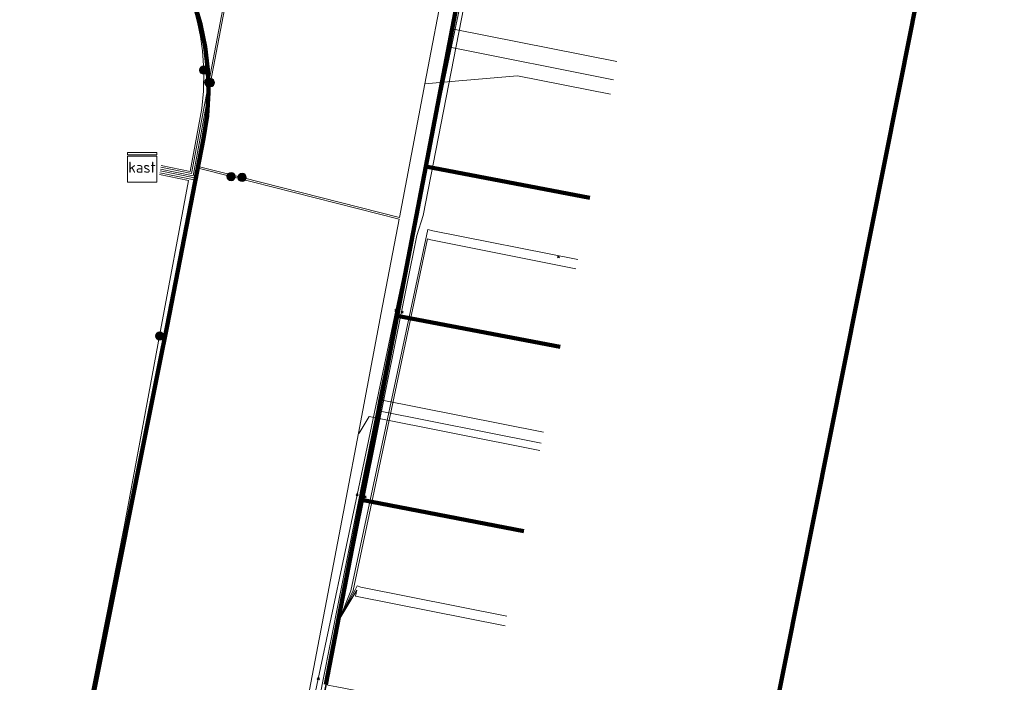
# Model space of a CAD drawing. Extents: x 152558 to 154479, y 462974 to 463683.
# Tile 100 of 256: x 153132 to 153159, y 463491 to 463509. Entities that reach past the tile are written whole.
import ezdxf
from ezdxf.enums import TextEntityAlignment as Align
from ezdxf.lldxf.tags import DXFTag

# ---------------------------------------------------------------- set-up
doc = ezdxf.new("R2010")
doc.units = 0
doc.header["$LTSCALE"] = 0.2
doc.layers.get('0').update_dxf_attribs({"linetype": 'CONTINUOUS'})
for name, color, linetype, lineweight in [('B-RO-KL-DATA_COAXIAAL_17_ZIGGO BV-G', 90, 'KL-DATA-N', 18), ('B-RO-KL-DATA_COAXIAAL_7_ZIGGO BV-G', 90, 'KL-DATA-N', 18), ('B-RO-KL-DATA_HULPSTUK_REGGEFIBER OPERATOR BV-S', 90, 'CONTINUOUS', 25), ('B-RO-KL-DATA_KABELBED_KPN BV-G', 90, 'CONTINUOUS', 100), ('B-RO-KL-DATA_KABELBED_ZIGGO BV-G', 90, 'CONTINUOUS', 100), ('B-RO-KL-DATA_REGGEFIBER OPERATOR BV-G', 90, 'KL-DATA-N', 18), ('B-RO-KL-ET_LS_400 V_STEDIN NETBEHEER BV-G', 190, 'KL-LS-N', 18), ('B-RO-KL-ET_LS_HULPSTUK_STEDIN NETBEHEER BV-S', 190, 'CONTINUOUS', 25), ('B-RO-KL-GAS_LD_KOPER_22_0.1 BAR_STEDIN NETBEHEER BV-G', 50, 'KL-GAS-LD-N', 18), ('B-RO-KL-GAS_LD_PVC_63_0.1 BAR_STEDIN NETBEHEER BV-G', 50, 'KL-GAS-LD-N', 18), ('B-RO-KL-WATER_100_VITENS-G', 170, 'KL-WATER-N', 18), ('B-RO-KL-WATER_HULPSTUK_VITENS-S', 170, 'CONTINUOUS', 25)]:
    doc.layers.add(name, color=color, linetype=linetype, lineweight=lineweight)
doc.styles.add('NLCS-ISO', font='NLCS-ISO.ttf')
tags = doc.linetypes.add('KL-DATA-N', pattern='A,4,-1,[101,NLCS.SHX,S=0.5,R=0,X=0,Y=0],-1,4,-1,["D",Standard,S=1,R=0,X=-0.25,Y=-0.5],-1.5', length=12.5).pattern_tags.tags
tags[18] = DXFTag(74, 10)
tags = doc.linetypes.add('KL-GAS-LD-N', pattern='A,4,-1,[69,NLCS.SHX,S=0.5,R=0,X=0,Y=0],-1,4,-1,["L",Standard,S=1,R=0,X=0.25,Y=-0.5],-2', length=13).pattern_tags.tags
tags[18] = DXFTag(74, 10)
tags = doc.linetypes.add('KL-LS-N', pattern='A,4,-1,[103,NLCS.SHX,S=0.75,R=0,X=0,Y=0],-1,4,-1,["L",Standard,S=1,R=0,X=0,Y=-0.5],-2', length=13).pattern_tags.tags
tags[18] = DXFTag(74, 10)
doc.linetypes.add('KL-WATER-N', pattern='A,7,-0.5,[168,NLCS.SHX,S=0.75,R=0,X=0.75,Y=0],-2', length=9.5)

# ---------------------------------------------------------------- blocks, each defined once
blk = doc.blocks.new('SKL-WTB_HULP_MOF-SO')
at = {"linetype": 'ByBlock', "lineweight": 18}
h = blk.add_hatch(color=0, dxfattribs=at)
h.dxf.hatch_style = 1
h.paths.add_polyline_path([(-0.5625, 0, 1), (0.5625, 0, 1)])
at = {"color": 0, "linetype": 'ByBlock', "lineweight": 18}
blk.add_circle((0, 0), 0.5625, dxfattribs=at)
at = {"color": 0, "linetype": 'ByBlock', "lineweight": 18, "style": 'NLCS-ISO', "flags": 1}
for tag, p in [('TYPE', (1.5, 0)), ('LABEL', (1.5, -1.5)), ('OMSCHRIJVING', (1.5, -3))]:
    blk.add_attdef(tag, p, '', height=1, dxfattribs=at)
blk = doc.blocks.new('SKL-WTB_HULP_KAST-SO')
at = {"color": 0, "linetype": 'ByBlock', "lineweight": 18}
for points in [[(-2, 2), (2, 2), (2, 1.68), (-2, 1.68)], [(-2, 1.52), (2, 1.52), (2, -2), (-2, -2)]]:
    blk.add_lwpolyline(points, close=True, dxfattribs=at)
at = {"color": 0, "linetype": 'ByBlock', "lineweight": 18, "style": 'NLCS-ISO'}
blk.add_text('kast', height=1.5, dxfattribs=at).set_placement((0, 0), align=Align.MIDDLE_CENTER)
at = {"color": 0, "linetype": 'ByBlock', "lineweight": 18, "style": 'NLCS-ISO', "flags": 1}
for tag, p in [('TYPE', (2.5, 0)), ('LABEL', (2.5, -1.5)), ('OMSCHRIJVING', (2.5, -3))]:
    blk.add_attdef(tag, p, '', height=1, dxfattribs=at)
blk = doc.blocks.new('SKL-WTB_HULP_OVERIG-SO')
at = {"color": 0, "linetype": 'ByBlock', "lineweight": 18}
for points in [[(-0.14, 0.14), (0.14, -0.14)], [(0.14, 0.14), (-0.14, -0.14)]]:
    blk.add_lwpolyline(points, dxfattribs=at)
at = {"color": 0, "linetype": 'ByBlock', "lineweight": 18, "style": 'NLCS-ISO', "flags": 1}
for tag, p in [('TYPE', (1.5, 0)), ('LABEL', (1.5, -1.5)), ('OMSCHRIJVING', (1.5, -3))]:
    blk.add_attdef(tag, p, '', height=1, dxfattribs=at)

msp = doc.modelspace()

# ---------------------------------------------------------------- linework, layer by layer
at = {"layer": 'B-RO-KL-DATA_COAXIAAL_17_ZIGGO BV-G', "flags": 128}
for points in [[(153081.132, 463335.554), (153081.388, 463336.952), (153082.06, 463340.62), (153082.336, 463341.627), (153082.784, 463342.572), (153083.39, 463343.425), (153084.134, 463344.159), (153084.995, 463344.753), (153085.727, 463345.088), (153085.946, 463345.189), (153086.958, 463345.453), (153088.001, 463345.537), (153089.042, 463345.439), (153095.998, 463344.165), (153096.392, 463344.093), (153098.579, 463343.693), (153100.917, 463354.744), (153105.222, 463353.842), (153113.854, 463352.033), (153116.593, 463352.412), (153115.393, 463354.614), (153114.576, 463356.114), (153114.733, 463356.899), (153117.714, 463371.812), (153121.107, 463388.778), (153121.109, 463388.786), (153122.3, 463394.74), (153123.3, 463399.74), (153124.094, 463403.712), (153124.26, 463404.547), (153127.245, 463419.547), (153129.345, 463430.124), (153129.464, 463430.724), (153130.905, 463433.533), (153131.461, 463436.699), (153131.723, 463438.189), (153131.788, 463438.936), (153130.716, 463440.956), (153130.69, 463442.07), (153130.81, 463442.686), (153130.831, 463442.892), (153132.204, 463449.962), (153137.317, 463476.297), (153137.656, 463478.045), (153138.288, 463481.303), (153139.26, 463486.308), (153140.232, 463491.314), (153141.203, 463496.319), (153141.918, 463500), (153142.168, 463501.306), (153142.941, 463505.35), (153143.899, 463510.358), (153144.55, 463513.765), (153144.587, 463513.959), (153144.767, 463514.903), (153145.429, 463517.256), (153145.862, 463519.514), (153145.717, 463519.871), (153145.665, 463520), (153145.873, 463521.08), (153145.984, 463521.267), (153146.024, 463521.334), (153146.331, 463521.849), (153146.848, 463524.481), (153147.431, 463527.447), (153147.609, 463528.355), (153147.879, 463529.729), (153148.414, 463532.451), (153149.208, 463536.49), (153150.192, 463541.493), (153151.264, 463546.945), (153151.391, 463547.546), (153152.097, 463550.887), (153153.274, 463556.369), (153153.194, 463558.178), (153153.208, 463558.251), (153153.722, 463560.858), (153155.509, 463569.924), (153155.745, 463571.122), (153156.708, 463575.949), (153157.296, 463578.988), (153157.308, 463578.986), (153158.866, 463586.877), (153158.909, 463587.097), (153159.167, 463588.403), (153159.199, 463588.566), (153159.218, 463588.664), (153160.016, 463588.509)], [(153089.958, 463458.019), (153096.289, 463469.247), (153096.659, 463469.017), (153100.889, 463466.387), (153104.67, 463464.036), (153109.622, 463460.958), (153113.403, 463458.607), (153118.336, 463455.54), (153119.389, 463455.086), (153120.507, 463454.829), (153121.653, 463454.78), (153122.789, 463454.938), (153123.877, 463455.298), (153124.883, 463455.85), (153124.888, 463455.852), (153125.619, 463456.451), (153126.24, 463457.163), (153126.731, 463457.97), (153127.08, 463458.849), (153127.276, 463459.773), (153128.393, 463464.52), (153130.678, 463477.518), (153130.993, 463479.312), (153131.007, 463479.39), (153137.656, 463478.045), (153138.288, 463481.303), (153139.26, 463486.308), (153140.232, 463491.314), (153141.203, 463496.319), (153141.918, 463500), (153142.168, 463501.306), (153142.941, 463505.35), (153143.899, 463510.358), (153144.55, 463513.765), (153144.587, 463513.959), (153144.767, 463514.903), (153145.429, 463517.256), (153145.862, 463519.514), (153145.717, 463519.871), (153145.665, 463520), (153145.873, 463521.08), (153145.984, 463521.267), (153146.024, 463521.334), (153146.331, 463521.849), (153146.848, 463524.481), (153147.431, 463527.447), (153147.609, 463528.355), (153147.879, 463529.729), (153148.414, 463532.451), (153149.208, 463536.49), (153150.192, 463541.493), (153151.264, 463546.945), (153151.391, 463547.546), (153152.097, 463550.887), (153153.274, 463556.369), (153153.194, 463558.178), (153153.208, 463558.251), (153153.722, 463560.858), (153155.509, 463569.924), (153155.745, 463571.122), (153156.708, 463575.949), (153157.296, 463578.988), (153157.308, 463578.986), (153158.866, 463586.877), (153158.909, 463587.097), (153159.167, 463588.403), (153159.199, 463588.566), (153159.218, 463588.664), (153160.016, 463588.509)], [(153344.021, 463292.992), (153344.301, 463292.987), (153344.664, 463296.727), (153344.7, 463297.093), (153344.88, 463298.937), (153336.104, 463300.712), (153329.496, 463302.049), (153330.082, 463305.275), (153331.171, 463311.208), (153331.499, 463313.508), (153331.512, 463313.596), (153324.45, 463314.888), (153318.787, 463315.924), (153317.978, 463316.072), (153312.844, 463317.012), (153310.084, 463317.517), (153309.417, 463318.47), (153306.066, 463319.032), (153302.12, 463319.694), (153293.75, 463321.098), (153292.501, 463321.308), (153290.468, 463321.649), (153286.284, 463322.421), (153280.654, 463323.437), (153279.425, 463325.498), (153265.615, 463328.031), (153257.053, 463329.601), (153256.159, 463329.765), (153250.71, 463330.764), (153250.386, 463330.823), (153248.592, 463331.147), (153246.969, 463331.44), (153237.865, 463333.084), (153236.826, 463333.272), (153236.194, 463333.386), (153234.981, 463333.605), (153228.546, 463334.767), (153225.124, 463335.437), (153223.479, 463335.739), (153215.715, 463337.162), (153215.163, 463337.263), (153213.716, 463337.529), (153213.223, 463337.619), (153212.31, 463337.786), (153206.192, 463338.908), (153205.455, 463339.043), (153202.492, 463339.587), (153200.999, 463339.85), (153200.032, 463339.963), (153199.96, 463339.971), (153198.117, 463338.166), (153190.342, 463339.585), (153188.184, 463339.979), (153183.555, 463340.824), (153178.027, 463341.832), (153176.773, 463342.061), (153173.071, 463342.736), (153172.614, 463342.516), (153171.643, 463342.666), (153171.3, 463343.356), (153171.358, 463344.656), (153170.68, 463344.924), (153170.538, 463344.95), (153166.37, 463345.695), (153165.755, 463345.827), (153165.093, 463345.528), (153164.959, 463345.468), (153164.709, 463345.301), (153163.99, 463344.823), (153163.292, 463344.414), (153162.659, 463344.106), (153161.979, 463344.116), (153160.107, 463344.486), (153158.343, 463344.835), (153156.497, 463345.165), (153152.344, 463345.908), (153151.053, 463346.141), (153145.053, 463347.222), (153131.313, 463349.697), (153127.22, 463350.434), (153126.254, 463350.614), (153124.854, 463350.875), (153120.092, 463351.761), (153117.49, 463352.245), (153116.593, 463352.412), (153115.393, 463354.614), (153114.576, 463356.114), (153114.733, 463356.899), (153117.714, 463371.812), (153121.107, 463388.778), (153121.109, 463388.786), (153122.3, 463394.74), (153123.3, 463399.74), (153124.094, 463403.712), (153124.26, 463404.547), (153127.245, 463419.547), (153129.345, 463430.124), (153129.464, 463430.724), (153130.905, 463433.533), (153131.461, 463436.699), (153131.723, 463438.189), (153131.788, 463438.936), (153130.716, 463440.956), (153130.69, 463442.07), (153130.81, 463442.686), (153130.831, 463442.892), (153132.204, 463449.962), (153137.317, 463476.297), (153137.656, 463478.045), (153138.288, 463481.303), (153139.26, 463486.308), (153140.232, 463491.314), (153141.203, 463496.319), (153141.918, 463500), (153142.168, 463501.306), (153142.941, 463505.35), (153143.899, 463510.358), (153144.55, 463513.765), (153144.587, 463513.959), (153144.767, 463514.903), (153145.429, 463517.256), (153145.862, 463519.514), (153145.717, 463519.871), (153145.665, 463520), (153145.873, 463521.08), (153145.984, 463521.267), (153146.024, 463521.334), (153146.331, 463521.849), (153146.848, 463524.481), (153147.431, 463527.447), (153147.609, 463528.355), (153147.879, 463529.729), (153148.414, 463532.451), (153149.208, 463536.49), (153150.192, 463541.493), (153151.264, 463546.945), (153151.391, 463547.546), (153152.097, 463550.887), (153153.274, 463556.369), (153153.194, 463558.178), (153153.208, 463558.251), (153153.722, 463560.858), (153155.509, 463569.924), (153155.745, 463571.122), (153156.708, 463575.949), (153157.296, 463578.988), (153157.308, 463578.986), (153158.866, 463586.877), (153158.909, 463587.097), (153159.167, 463588.403), (153159.199, 463588.566), (153159.218, 463588.664), (153160.016, 463588.509)], [(153130.551, 463479.39), (153130.993, 463479.312), (153131.007, 463479.39), (153137.656, 463478.045), (153138.288, 463481.303), (153139.26, 463486.308), (153140.232, 463491.314), (153141.203, 463496.319), (153141.918, 463500), (153142.168, 463501.306), (153142.941, 463505.35), (153143.899, 463510.358), (153144.55, 463513.765)]]:
    msp.add_lwpolyline(points, dxfattribs=at)
at = {"layer": 'B-RO-KL-DATA_COAXIAAL_7_ZIGGO BV-G', "flags": 128}
for points in [[(153144.55, 463513.765), (153143.899, 463510.358), (153142.941, 463505.35), (153142.168, 463501.306), (153141.918, 463500), (153141.203, 463496.319), (153140.232, 463491.314), (153139.26, 463486.308), (153138.288, 463481.303), (153137.656, 463478.045), (153137.317, 463476.297), (153137.364, 463476.288), (153137.521, 463476.257), (153141.625, 463475.461)], [(153144.55, 463513.765), (153143.899, 463510.358), (153142.941, 463505.35), (153142.168, 463501.306), (153141.918, 463500), (153141.203, 463496.319), (153140.232, 463491.314), (153139.26, 463486.308), (153138.288, 463481.303), (153138.355, 463481.29), (153138.524, 463481.257), (153142.618, 463480.462)], [(153144.55, 463513.765), (153143.899, 463510.358), (153142.941, 463505.35), (153142.168, 463501.306), (153141.918, 463500), (153141.203, 463496.319), (153140.232, 463491.314), (153139.26, 463486.308), (153139.346, 463486.291), (153139.526, 463486.256), (153143.611, 463485.464)], [(153144.55, 463513.765), (153143.899, 463510.358), (153142.941, 463505.35), (153142.168, 463501.306), (153141.918, 463500), (153141.203, 463496.319), (153140.232, 463491.314), (153140.335, 463491.294), (153140.529, 463491.256), (153144.604, 463490.465)], [(153144.55, 463513.765), (153143.899, 463510.358), (153142.941, 463505.35), (153142.168, 463501.306), (153141.918, 463500), (153141.203, 463496.319), (153141.321, 463496.296), (153141.531, 463496.255), (153145.598, 463495.466)], [(153144.55, 463513.765), (153143.899, 463510.358), (153142.941, 463505.35), (153142.168, 463501.306), (153142.301, 463501.281), (153142.53, 463501.237), (153146.59, 463500.461)], [(153144.55, 463513.765), (153143.899, 463510.358), (153142.941, 463505.35), (153143.094, 463505.321), (153143.339, 463505.274), (153147.391, 463504.499)]]:
    msp.add_lwpolyline(points, dxfattribs=at)
at = {"layer": 'B-RO-KL-DATA_KABELBED_KPN BV-G', "flags": 128}
for points in [[(153134.061, 463513.243), (153134.061, 463513.243), (153134.555, 463512.859), (153135.013, 463512.433), (153135.431, 463511.969), (153135.807, 463511.47), (153136.138, 463510.939), (153136.421, 463510.381), (153136.653, 463509.801), (153136.834, 463509.202), (153136.961, 463508.59), (153137.033, 463507.969), (153137.051, 463507.344), (153137.014, 463506.72), (153136.922, 463506.102), (153135.938, 463501.034), (153135.73, 463500), (153133.884, 463490.782)], [(153156.532, 463511.304), (153156.102, 463509.08), (153154.292, 463500), (153148.664, 463471.748)]]:
    msp.add_lwpolyline(points, dxfattribs=at)
at = {"layer": 'B-RO-KL-DATA_KABELBED_ZIGGO BV-G', "flags": 128}
for points in [[(153143.899, 463510.358), (153142.941, 463505.35)], [(153142.941, 463505.35), (153142.168, 463501.306)], [(153142.941, 463505.35), (153147.391, 463504.499)], [(153142.168, 463501.306), (153141.203, 463496.319)], [(153142.168, 463501.306), (153146.59, 463500.461)], [(153141.203, 463496.319), (153140.232, 463491.314)], [(153141.203, 463496.319), (153145.598, 463495.466)]]:
    msp.add_lwpolyline(points, dxfattribs=at)
at = {"layer": 'B-RO-KL-DATA_REGGEFIBER OPERATOR BV-G', "flags": 128}
for points in [[(153140.317, 463491.639), (153140.61, 463493.108), (153140.76, 463493.839), (153142.701, 463503.475), (153142.869, 463504.016), (153144.392, 463511.808), (153144.569, 463512.995), (153145.054, 463515.477), (153146.902, 463524.777), (153148.566, 463533.368), (153148.768, 463534.418), (153151.136, 463546.345)], [(153140.61, 463493.108), (153140.916, 463493.857), (153142.999, 463503.641), (153143.132, 463503.607), (153147.062, 463502.827)], [(153140.61, 463493.108), (153140.974, 463493.867), (153142.99, 463503.386), (153143.078, 463503.358), (153147.012, 463502.577)], [(153140.61, 463493.108), (153141.018, 463493.864), (153141.08, 463493.991), (153141.184, 463493.957), (153145.143, 463493.17)], [(153145.091, 463492.907), (153141.039, 463493.712), (153141.071, 463493.868), (153140.61, 463493.108)], [(153132.426, 463451.595), (153132.541, 463452.199), (153132.673, 463453.342), (153134.615, 463462.729), (153134.699, 463463.528), (153136.353, 463471.811), (153136.413, 463472.07), (153140.317, 463491.639)]]:
    msp.add_lwpolyline(points, dxfattribs=at)
at = {"layer": 'B-RO-KL-ET_LS_400 V_STEDIN NETBEHEER BV-G', "flags": 128}
for points in [[(153110.594, 463640.196), (153111.967, 463639.67), (153112.308, 463639.539), (153114.324, 463638.766), (153114.885, 463638.552), (153118.208, 463637.278), (153119.236, 463636.884), (153121.127, 463636.159), (153123.102, 463635.402), (153123.236, 463635.351), (153126.155, 463634.232), (153128.597, 463633.296), (153129.325, 463633.017), (153130.036, 463632.744), (153131.8, 463632.068), (153131.83, 463632.057), (153134.496, 463631.035), (153136.211, 463630.377), (153138.399, 463629.538), (153139.865, 463628.988), (153140.273, 463628.841), (153140.905, 463628.613), (153141.967, 463628.23), (153145.496, 463626.958), (153145.748, 463626.867), (153147.03, 463626.405), (153147.791, 463626.131), (153150.559, 463625.133), (153150.707, 463625.08), (153153.519, 463624.066), (153153.973, 463623.855), (153154.413, 463623.615), (153154.836, 463623.347), (153155.242, 463623.053), (153155.628, 463622.734), (153155.99, 463622.394), (153156.33, 463622.032), (153156.647, 463621.649), (153156.939, 463621.247), (153157.205, 463620.828), (153157.459, 463620.364), (153157.681, 463619.884), (153157.871, 463619.39), (153158.027, 463618.885), (153158.149, 463618.37), (153158.218, 463617.979), (153158.267, 463617.585), (153158.296, 463617.189), (153158.295, 463616.396), (153157.918, 463614.354), (153156.266, 463605.4), (153154.786, 463597.379), (153154.604, 463596.391), (153154.347, 463595.017), (153154.039, 463593.435), (153153.065, 463588.43), (153152.969, 463587.934), (153152.968, 463587.931), (153152.553, 463585.799), (153151.866, 463582.274), (153150.928, 463577.457), (153150.646, 463576.007), (153150.141, 463573.415), (153149.577, 463570.517), (153148.98, 463567.447), (153148.193, 463563.405), (153147.356, 463559.157), (153145.638, 463550.728), (153140.142, 463523.769), (153137.06, 463507.628)], [(153137.966, 463505.05), (153142.232, 463503.966), (153142.918, 463507.59), (153143.471, 463510.465), (153145.574, 463521.267), (153145.607, 463521.439), (153147.168, 463529.428), (153147.791, 463532.609), (153148.976, 463538.657), (153149.563, 463541.653), (153150.149, 463544.643), (153152.681, 463559.797), (153153.548, 463564.009), (153158.002, 463585.63), (153158.85, 463589.904), (153159.614, 463593.752), (153161.496, 463603.236), (153163.711, 463614.403), (153163.85, 463614.758), (153164.012, 463615.1), (153164.199, 463615.431), (153164.409, 463615.747), (153164.641, 463616.047), (153165.061, 463616.498), (153165.532, 463616.898), (153166.045, 463617.24), (153166.594, 463617.521), (153167.173, 463617.736), (153167.73, 463617.875), (153168.3, 463617.954), (153168.875, 463617.97), (153169.448, 463617.924), (153170.013, 463617.817), (153174.729, 463616.576), (153180.515, 463615.054), (153181.592, 463614.77), (153183.343, 463614.309), (153184.886, 463613.903), (153185.738, 463613.679), (153192.284, 463611.956), (153194.369, 463611.407), (153196.4, 463610.872), (153197.49, 463610.585), (153204.058, 463608.857), (153204.716, 463608.684), (153205.901, 463608.372), (153208.953, 463607.569), (153211.312, 463606.948), (153213.444, 463606.387), (153213.566, 463606.355), (153215.002, 463605.977), (153220.93, 463604.417), (153221.741, 463604.203), (153224.158, 463603.567), (153226.751, 463602.885), (153231.095, 463601.735), (153232.934, 463601.241), (153233.996, 463600.956), (153234.865, 463600.722), (153238.359, 463599.784), (153241.381, 463598.973), (153247.666, 463597.285), (153248.534, 463597.052), (153252.817, 463595.902), (153258.221, 463594.45), (153259.88, 463594.005), (153266.832, 463592.008), (153269.08, 463591.362), (153270.042, 463591.086), (153271.09, 463590.785), (153274.527, 463589.798), (153279.412, 463588.395), (153281.318, 463587.847), (153281.799, 463587.709)], [(153197.926, 463546.388), (153196.783, 463546.648), (153192.996, 463547.509), (153190.646, 463548.043), (153188.221, 463548.594), (153185.675, 463549.173), (153181.813, 463550.041), (153178.906, 463550.633), (153175.954, 463551.235), (153173.909, 463551.652), (153170.208, 463552.407), (153168.717, 463552.711), (153165.752, 463553.316), (153163.721, 463553.73), (153146.996, 463557.14), (153146.023, 463552.365), (153145.004, 463547.368), (153140.188, 463523.744), (153137.109, 463507.619)], [(153127.343, 463515.965), (153127.809, 463515.785), (153130.928, 463514.58), (153132.837, 463513.848), (153133.191, 463513.691), (153133.535, 463513.514), (153133.868, 463513.316), (153134.189, 463513.1), (153134.556, 463512.816), (153134.902, 463512.507), (153135.226, 463512.175), (153135.525, 463511.82), (153135.798, 463511.446), (153135.973, 463511.173), (153136.134, 463510.892), (153136.414, 463510.309), (153136.655, 463509.635), (153136.756, 463509.256), (153136.834, 463508.871), (153136.889, 463508.482), (153136.925, 463507.958)], [(153136.925, 463507.958), (153136.919, 463507.386), (153136.874, 463506.918), (153136.557, 463505.216), (153135.775, 463505.374)], [(153137.109, 463507.619), (153136.636, 463505.098), (153135.755, 463505.276)], [(153137.06, 463507.628), (153136.597, 463505.157), (153135.765, 463505.325)], [(153143.636, 463507.651), (153142.918, 463507.59)], [(153147.949, 463507.304), (153145.432, 463507.804), (153143.636, 463507.651)], [(153137.666, 463505.075), (153136.775, 463505.302), (153136.715, 463504.98), (153135.735, 463505.178)], [(153137.966, 463505.05), (153136.736, 463505.36), (153136.676, 463505.039), (153135.745, 463505.227)], [(153137.666, 463505.075), (153142.22, 463503.918), (153141.738, 463501.381), (153141.118, 463498.125), (153140.785, 463496.374), (153139.831, 463491.364), (153139.207, 463488.084), (153138.878, 463486.355), (153137.925, 463481.346), (153137.338, 463478.261), (153136.972, 463476.337), (153136.333, 463472.98), (153135.824, 463470.434), (153135.272, 463467.672), (153135.017, 463466.396), (153133.825, 463460.435), (153133.324, 463457.932), (153132.825, 463455.434), (153131.826, 463450.434), (153131.165, 463447.129), (153130.826, 463445.434), (153128.508, 463433.827), (153135.244, 463432.581)], [(153135.73, 463500.757), (153136.512, 463504.97), (153135.725, 463505.129)], [(153105.864, 463463.091), (153109.501, 463460.814), (153112.555, 463458.902), (153113.274, 463458.452), (153118.359, 463455.256), (153118.866, 463454.99), (153119.278, 463454.814), (153119.761, 463454.651), (153120.298, 463454.52), (153120.942, 463454.428), (153121.637, 463454.404), (153122.186, 463454.441), (153122.918, 463454.567), (153123.553, 463454.752), (153124.261, 463455.05), (153124.884, 463455.406), (153125.534, 463455.892), (153126.004, 463456.338), (153126.478, 463456.9), (153126.881, 463457.514), (153127.116, 463457.964), (153127.287, 463458.361), (153127.476, 463458.926), (153127.59, 463459.402), (153132.15, 463482.383), (153133.037, 463486.856), (153133.104, 463487.194), (153134.77, 463495.591), (153135.73, 463500.757)], [(153146.033, 463497.659), (153141.408, 463498.577), (153141.138, 463498.121), (153141.118, 463498.125)]]:
    msp.add_lwpolyline(points, dxfattribs=at)
at = {"layer": 'B-RO-KL-GAS_LD_KOPER_22_0.1 BAR_STEDIN NETBEHEER BV-G', "flags": 128}
for points in [[(153148.124, 463508.187), (153143.691, 463509.067)], [(153148.027, 463507.697), (153143.592, 463508.577)], [(153146.13, 463498.149), (153141.673, 463499.034)], [(153146.072, 463497.855), (153141.614, 463498.74)]]:
    msp.add_lwpolyline(points, dxfattribs=at)
at = {"layer": 'B-RO-KL-GAS_LD_PVC_63_0.1 BAR_STEDIN NETBEHEER BV-G', "flags": 128}
msp.add_lwpolyline([(153132.179, 463450.037), (153132.428, 463451.449), (153133.257, 463455.411), (153133.783, 463458.044), (153133.955, 463458.928), (153134.227, 463460.322), (153135.392, 463466.29), (153135.683, 463467.794), (153135.759, 463468.188), (153135.817, 463468.489), (153137.512, 463477.36), (153137.835, 463479.08), (153137.946, 463479.67), (153138.134, 463480.668), (153138.247, 463481.268), (153138.827, 463484.358), (153138.901, 463484.751), (153138.949, 463485.007), (153139.188, 463486.279), (153139.681, 463488.907), (153139.792, 463489.497), (153140.146, 463491.365), (153141.278, 463497.051), (153141.614, 463498.74), (153141.673, 463499.034), (153142.137, 463501.366), (153142.955, 463505.424), (153143.592, 463508.577), (153143.691, 463509.067), (153143.925, 463510.224)], dxfattribs=at)
at = {"layer": 'B-RO-KL-WATER_100_VITENS-G', "flags": 128}
msp.add_lwpolyline([(153143.964, 463510.147), (153142.981, 463505.478), (153142.132, 463501.446), (153141.081, 463496.457), (153140.031, 463491.468), (153138.98, 463486.478), (153138.853, 463485.873), (153138.825, 463485.741), (153137.966, 463481.389), (153137.938, 463481.248), (153137.471, 463478.883)], dxfattribs=at)

# ---------------------------------------------------------------- block references
at = {"layer": 'B-RO-KL-DATA_HULPSTUK_REGGEFIBER OPERATOR BV-S', "xscale": 0.2, "yscale": 0.2, "zscale": 0.2}
for p in [(153143.1, 463505.3), (153146.54, 463502.9), (153142.3, 463501.4), (153141.3, 463496.4), (153140.315, 463491.639), (153140.32, 463491.64)]:
    msp.add_blockref('SKL-WTB_HULP_OVERIG-SO', p, dxfattribs=at)
at = {"layer": 'B-RO-KL-ET_LS_HULPSTUK_STEDIN NETBEHEER BV-S', "xscale": 0.2, "yscale": 0.2, "zscale": 0.2}
for name, p in [('SKL-WTB_HULP_MOF-SO', (153136.925, 463507.958)), ('SKL-WTB_HULP_MOF-SO', (153137.06, 463507.628)), ('SKL-WTB_HULP_MOF-SO', (153137.109, 463507.619)), ('SKL-WTB_HULP_KAST-SO', (153135.255, 463505.326)), ('SKL-WTB_HULP_MOF-SO', (153137.666, 463505.075)), ('SKL-WTB_HULP_MOF-SO', (153137.966, 463505.05)), ('SKL-WTB_HULP_MOF-SO', (153135.73, 463500.757))]:
    msp.add_blockref(name, p, dxfattribs=at)
at = {"layer": 'B-RO-KL-WATER_HULPSTUK_VITENS-S', "xscale": 0.2, "yscale": 0.2, "zscale": 0.2}
for p in [(153142.981, 463505.478), (153142.132, 463501.446), (153141.081, 463496.457), (153140.031, 463491.468)]:
    msp.add_blockref('SKL-WTB_HULP_OVERIG-SO', p, dxfattribs=at)

doc.saveas('drawing.dxf')
